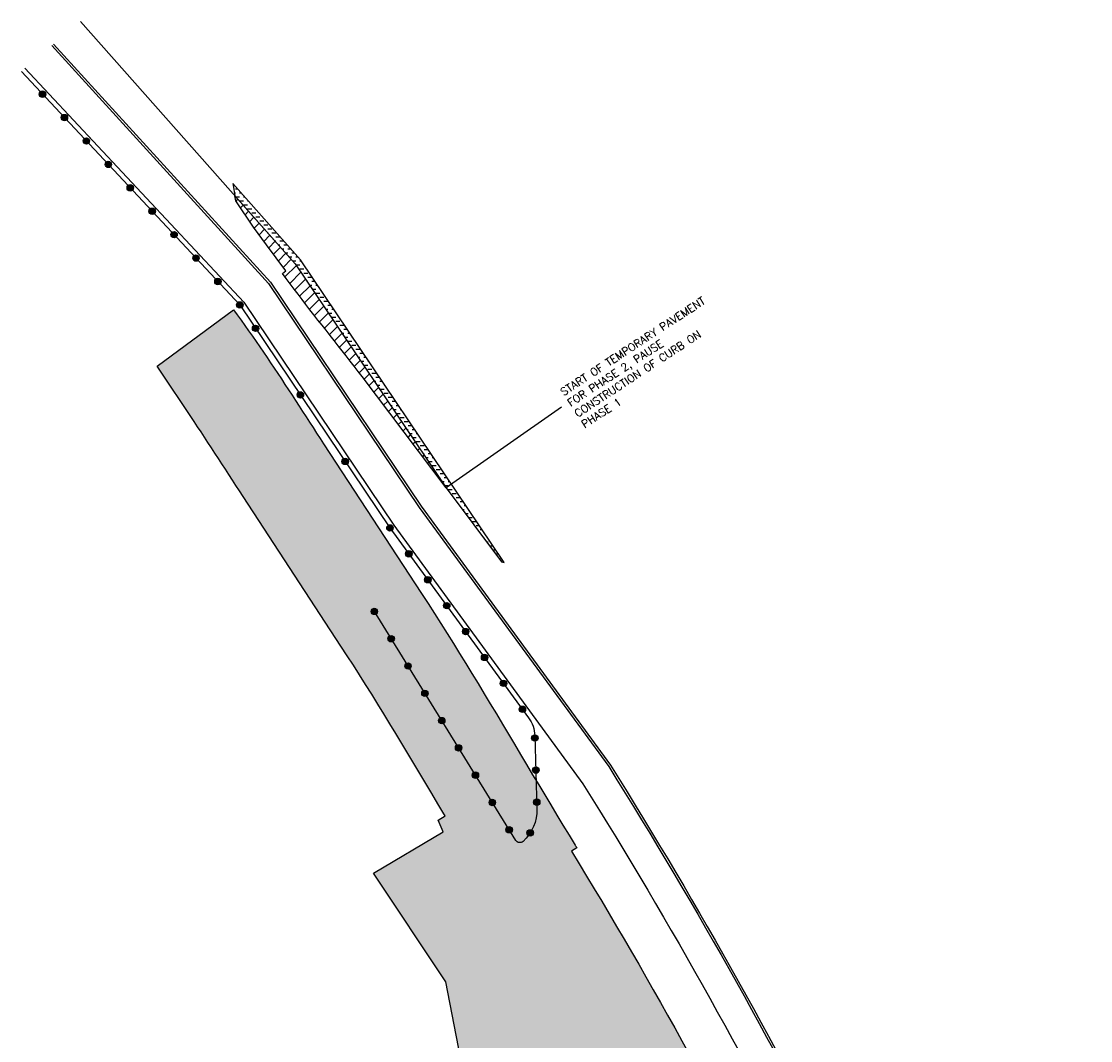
# Model space of a CAD drawing. Header units: feet. Extents: x 2245402 to 2245988, y 595680 to 596856.
# Tile 3 of 3: x 2245402 to 2245735, y 596538 to 596856. Entities that reach past the tile are written whole.
import ezdxf

# ---------------------------------------------------------------- set-up
doc = ezdxf.new("R2010")
doc.units = ezdxf.units.FT
doc.header["$MEASUREMENT"] = 0
doc.linetypes.add('dsolidcl', pattern=[0])
for name, color, linetype in [('MT_P_Drums', 30, 'Continuous'), ('MT_P_Edge_Line', 7, 'Continuous'), ('MT_P_Temp_Road', 30, 'Continuous'), ('MT_P_Work_Area', 7, 'Continuous'), ('MT_X_CL_Double_Solid', 2, 'dsolidcl'), ('SC_Shading2', 9, 'Continuous')]:
    doc.layers.add(name, color=color, linetype=linetype)
doc.layers.add('SC_Scratch1', color=7, linetype='Continuous', plot=False)
doc.styles.add('ROMANS', font='ROMANS.shx', dxfattribs={"height": 2.4})

# ---------------------------------------------------------------- blocks, each defined once
blk = doc.blocks.new('BAR-L')
blk.add_circle((0, 1), 1)
blk = doc.blocks.new('A$C37525D93')
at = {"layer": 'MT_P_Drums'}
h = blk.add_hatch(color=256, dxfattribs=at)
h.dxf.hatch_style = 1
h.paths.add_polyline_path([(1, 0, 1), (-1, 0, 1)])
blk.add_blockref('BAR-L', (0, -1), dxfattribs=at)
blk = doc.blocks.new('*U1022')
at = {"layer": 'MT_P_Drums', "rotation": 281.0706544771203}
blk.add_blockref('A$C37525D93', (0, 0), dxfattribs=at)
blk = doc.blocks.new('*U1023')
at = {"layer": 'MT_P_Drums', "color": 0, "linetype": 'ByBlock', "lineweight": -2, "transparency": 16777216, "rotation": 123.9415015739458}
for p in [(2245474.974744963, 596760.2490517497), (2245488.933399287, 596739.5088499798), (2245502.892053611, 596718.76864821), (2245516.850707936, 596698.0284464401)]:
    blk.add_blockref('*U1022', p, dxfattribs=at)
blk = doc.blocks.new('*U1024')
at = {"layer": 'MT_P_Drums', "rotation": 271.905687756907}
blk.add_blockref('A$C37525D93', (0, 0), dxfattribs=at)
blk = doc.blocks.new('*U1025')
at = {"layer": 'MT_P_Drums', "color": 0, "linetype": 'ByBlock', "lineweight": -2, "transparency": 16777216, "rotation": 133.1064682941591}
for p in [(2245408.556204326, 596833.2617764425), (2245415.389766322, 596825.9609250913), (2245422.223328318, 596818.6600737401), (2245429.056890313, 596811.3592223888), (2245435.890452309, 596804.0583710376), (2245442.724014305, 596796.7575196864), (2245449.5575763, 596789.4566683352), (2245456.391138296, 596782.155816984), (2245463.224700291, 596774.8549656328), (2245470.058262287, 596767.5541142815)]:
    blk.add_blockref('*U1024', p, dxfattribs=at)
blk = doc.blocks.new('*U1035')
at = {"layer": 'MT_P_Drums', "rotation": 98.85237053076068}
blk.add_blockref('A$C37525D93', (0, 0), dxfattribs=at)
blk = doc.blocks.new('*U1036')
at = {"layer": 'MT_P_Drums', "color": 0, "linetype": 'ByBlock', "lineweight": -2, "transparency": 16777216}
for p, rotation in [((2245516.850707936, 596698.0284464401), 306.1597855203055), ((2245522.751099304, 596689.9546999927), 306.1597855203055), ((2245528.651490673, 596681.8809535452), 306.1597855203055), ((2245511.977776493, 596672.0082034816), 121.702569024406), ((2245534.551882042, 596673.8072070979), 306.1597855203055), ((2245540.45227341, 596665.7334606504), 306.1597855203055), ((2245517.232874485, 596663.5003280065), 121.702569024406), ((2245546.352664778, 596657.659714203), 306.1597855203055), ((2245522.487972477, 596654.9924525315), 121.702569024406), ((2245552.253056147, 596649.5859677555), 306.1597855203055), ((2245527.743070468, 596646.4845770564), 121.702569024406), ((2245558.153447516, 596641.5122213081), 306.1597855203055), ((2245532.99816846, 596637.9767015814), 121.702569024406), ((2245562.015043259, 596632.549099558), 271.7535730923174), ((2245538.253266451, 596629.4688261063), 121.702569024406), ((2245543.508364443, 596620.9609506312), 121.702569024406), ((2245562.321051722, 596622.5537827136), 271.7535730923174), ((2245548.763462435, 596612.4530751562), 121.702569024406), ((2245562.627060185, 596612.5584658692), 271.7535730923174), ((2245554.018560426, 596603.9451996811), 121.702569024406), ((2245560.572517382, 596602.9654046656), 237.4496417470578)]:
    blk.add_blockref('*U1035', p, dxfattribs=dict(at, rotation=rotation))

msp = doc.modelspace()

# ---------------------------------------------------------------- hatches: boundary and pattern name
at = {"layer": 'MT_P_Temp_Road'}
h = msp.add_hatch(dxfattribs=at)
h.set_pattern_fill('DASH', color=256, scale=10)
h.set_pattern_definition([(0, (0, 0), (1.25, 1.25), [1.25, -1.25])])
h.paths.add_polyline_path([(2245552.421051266, 596687.2655108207), (2245488.93006069, 596781.6023949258), (2245467.87947426, 596805.3563140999), (2245467.95, 596804.8520000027), (2245468.53669482, 596801.599177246), (2245487.345070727, 596780.3754150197), (2245534.383256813, 596710.4846184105), (2245551.653485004, 596687.4884371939)])
h = msp.add_hatch(dxfattribs=at)
h.set_pattern_fill('ANSI31', color=256, scale=20)
h.set_pattern_definition([(45, (0, 0), (-1.767766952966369, 1.767766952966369), [])])
h.paths.add_polyline_path([(2245483.312228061, 596777.384331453), (2245484.442075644, 596778.2223181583), (2245478.321538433, 596786.3012199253), (2245474.314751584, 596791.8138719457), (2245468.83, 596799.973), (2245468.53669482, 596801.599177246), (2245487.345070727, 596780.3754150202), (2245534.383256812, 596710.4846184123), (2245508.202282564, 596745.2145633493), (2245506.956436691, 596746.8220779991), (2245505.707740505, 596748.4274261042), (2245504.456692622, 596750.0309858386), (2245503.203791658, 596751.6331353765), (2245501.949536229, 596753.2342528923), (2245500.694424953, 596754.8347165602), (2245499.438956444, 596756.4349045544), (2245498.183629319, 596758.0351950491), (2245496.928942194, 596759.6359662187), (2245495.675393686, 596761.2375962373), (2245494.42348241, 596762.8404632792), (2245493.173706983, 596764.4449455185), (2245491.926566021, 596766.0514211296), (2245490.682558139, 596767.6602682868), (2245489.442181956, 596769.2718651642), (2245488.205936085, 596770.886589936), (2245486.974319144, 596772.5048207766), (2245485.747829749, 596774.1269358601), (2245484.526966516, 596775.7533133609)])
at = {"layer": 'SC_Shading2'}
h = msp.add_hatch(color=256, dxfattribs=at)
edge = h.paths.add_edge_path()
edge.add_line((2245444.293248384, 596748.444687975), (2245468.051520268, 596766.0657514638))
edge.add_line((2245468.051520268, 596766.0657514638), (2245469.253900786, 596764.4340579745))
edge.add_line((2245469.253900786, 596764.4340579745), (2245470.445944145, 596762.7959535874))
edge.add_line((2245470.445944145, 596762.7959535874), (2245471.628082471, 596761.1519478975))
edge.add_line((2245471.628082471, 596761.1519478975), (2245472.800840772, 596759.5024230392))
edge.add_line((2245472.800840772, 596759.5024230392), (2245473.964743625, 596757.8477602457))
edge.add_line((2245473.964743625, 596757.8477602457), (2245475.120315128, 596756.1883399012))
edge.add_line((2245475.120315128, 596756.1883399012), (2245476.268078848, 596754.5245415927))
edge.add_line((2245476.268078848, 596754.5245415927), (2245477.408557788, 596752.8567441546))
edge.add_line((2245477.408557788, 596752.8567441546), (2245478.542274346, 596751.1853257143))
edge.add_line((2245478.542274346, 596751.1853257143), (2245479.669750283, 596749.510663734))
edge.add_line((2245479.669750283, 596749.510663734), (2245480.791506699, 596747.833135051))
edge.add_line((2245480.791506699, 596747.833135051), (2245481.908064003, 596746.1531159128))
edge.add_line((2245481.908064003, 596746.1531159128), (2245483.019941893, 596744.470982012))
edge.add_line((2245483.019941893, 596744.470982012), (2245484.127659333, 596742.7871085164))
edge.add_line((2245484.127659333, 596742.7871085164), (2245485.231734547, 596741.1018700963))
edge.add_line((2245485.231734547, 596741.1018700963), (2245486.332684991, 596739.4156409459))
edge.add_line((2245486.332684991, 596739.4156409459), (2245487.430260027, 596737.7299732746))
edge.add_line((2245487.430260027, 596737.7299732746), (2245488.526768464, 596736.0424884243))
edge.add_line((2245488.526768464, 596736.0424884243), (2245489.621699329, 596734.3551316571))
edge.add_line((2245489.621699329, 596734.3551316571), (2245490.715566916, 596732.6682762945))
edge.add_line((2245490.715566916, 596732.6682762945), (2245491.808885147, 596730.9822945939))
edge.add_line((2245491.808885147, 596730.9822945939), (2245492.902167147, 596729.2975584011))
edge.add_line((2245492.902167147, 596729.2975584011), (2245493.995925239, 596727.614439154))
edge.add_line((2245493.995925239, 596727.614439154), (2245495.089633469, 596725.9349010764))
edge.add_line((2245495.089633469, 596725.9349010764), (2245496.186915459, 596724.2545345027))
edge.add_line((2245496.186915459, 596724.2545345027), (2245526.711727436, 596677.5845165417))
edge.add_line((2245526.711727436, 596677.5845165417), (2245528.720669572, 596674.4958598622))
edge.add_line((2245528.720669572, 596674.4958598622), (2245530.716043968, 596671.3950816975))
edge.add_line((2245530.716043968, 596671.3950816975), (2245532.696702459, 596668.2861674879))
edge.add_line((2245532.696702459, 596668.2861674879), (2245534.66366786, 596665.1697631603))
edge.add_line((2245534.66366786, 596665.1697631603), (2245536.617962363, 596662.0465138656))
edge.add_line((2245536.617962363, 596662.0465138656), (2245538.560607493, 596658.9170640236))
edge.add_line((2245538.560607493, 596658.9170640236), (2245540.492624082, 596655.7820573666))
edge.add_line((2245540.492624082, 596655.7820573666), (2245542.415032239, 596652.6421369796))
edge.add_line((2245542.415032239, 596652.6421369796), (2245544.328851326, 596649.4979453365))
edge.add_line((2245544.328851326, 596649.4979453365), (2245546.235099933, 596646.3501243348))
edge.add_line((2245546.235099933, 596646.3501243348), (2245548.134795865, 596643.1993153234))
edge.add_line((2245548.134795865, 596643.1993153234), (2245550.028956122, 596640.0461591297))
edge.add_line((2245550.028956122, 596640.0461591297), (2245551.917851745, 596636.8925401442))
edge.add_line((2245551.917851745, 596636.8925401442), (2245553.804240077, 596633.7361916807))
edge.add_line((2245553.804240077, 596633.7361916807), (2245555.688138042, 596630.5794147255))
edge.add_line((2245555.688138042, 596630.5794147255), (2245557.570559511, 596627.422848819))
edge.add_line((2245557.570559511, 596627.422848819), (2245559.452517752, 596624.267132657))
edge.add_line((2245559.452517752, 596624.267132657), (2245561.335025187, 596621.1129044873))
edge.add_line((2245561.335025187, 596621.1129044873), (2245563.219093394, 596617.9608021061))
edge.add_line((2245563.219093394, 596617.9608021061), (2245565.104721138, 596614.8131521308))
edge.add_line((2245565.104721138, 596614.8131521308), (2245566.994688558, 596611.6676301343))
edge.add_line((2245566.994688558, 596611.6676301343), (2245568.889244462, 596608.5261435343))
edge.add_line((2245568.889244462, 596608.5261435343), (2245570.789396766, 596605.3893278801))
edge.add_line((2245570.789396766, 596605.3893278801), (2245572.696152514, 596602.2578183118))
edge.add_line((2245572.696152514, 596602.2578183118), (2245574.611713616, 596599.1302972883))
edge.add_arc((2244285.175975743, 595806.8578129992), 1513.386999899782, 31.530963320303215, 31.567958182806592, ccw=False)
edge.add_line((2245575.123001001, 596598.2975665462), (2245573.418285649, 596597.2516480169))
edge.add_arc((2244285.175975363, 595806.8578140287), 1511.386999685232, 20.47826456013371, 31.530963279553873, ccw=False)
edge.add_line((2245701.050835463, 596335.6196161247), (2245717.935203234, 596290.4080449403))
edge.add_line((2245717.935203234, 596290.4080449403), (2245686.088297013, 596260.714256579))
edge.add_line((2245686.088297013, 596260.714256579), (2245587.091374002, 596261.4947912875))
edge.add_line((2245587.091374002, 596261.4947912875), (2245587.327899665, 596291.4938588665))
edge.add_line((2245587.327899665, 596291.4938588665), (2245674.372200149, 596290.8075638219))
edge.add_line((2245674.372200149, 596290.8075638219), (2245682.820522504, 596298.6847087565))
edge.add_line((2245682.820522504, 596298.6847087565), (2245672.94668622, 596325.1240553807))
edge.add_arc((2244723.059374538, 596002.0632723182), 1003.321570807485, 18.78339105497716, 29.27058810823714)
edge.add_line((2245598.277222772, 596492.6220278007), (2245579.240998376, 596493.1294021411))
edge.add_line((2245579.240998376, 596493.1294021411), (2245579.257023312, 596501.8930456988))
edge.add_line((2245579.257023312, 596501.8930456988), (2245544.739312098, 596502.3565670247))
edge.add_line((2245544.739312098, 596502.3565670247), (2245534.226793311, 596556.5106280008))
edge.add_line((2245534.226793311, 596556.5106280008), (2245511.729676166, 596590.4294656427))
edge.add_line((2245511.729676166, 596590.4294656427), (2245533.40630042, 596603.3519895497))
edge.add_line((2245533.40630042, 596603.3519895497), (2245531.899830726, 596606.9747250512))
edge.add_line((2245531.899830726, 596606.9747250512), (2245534.049201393, 596608.2934593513))
edge.add_line((2245534.049201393, 596608.2934593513), (2245533.68650027, 596608.9011851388))
edge.add_line((2245533.68650027, 596608.9011851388), (2245531.804385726, 596612.0571633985))
edge.add_line((2245531.804385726, 596612.0571633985), (2245529.926814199, 596615.2055995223))
edge.add_line((2245529.926814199, 596615.2055995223), (2245528.052780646, 596618.3458590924))
edge.add_line((2245528.052780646, 596618.3458590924), (2245526.181277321, 596621.4773289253))
edge.add_line((2245526.181277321, 596621.4773289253), (2245524.302343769, 596624.6143156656))
edge.add_line((2245524.302343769, 596624.6143156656), (2245522.430667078, 596627.730044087))
edge.add_line((2245522.430667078, 596627.730044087), (2245520.558562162, 596630.8350910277))
edge.add_line((2245520.558562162, 596630.8350910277), (2245518.685057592, 596633.9288412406))
edge.add_line((2245518.685057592, 596633.9288412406), (2245516.809189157, 596637.010684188))
edge.add_line((2245516.809189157, 596637.010684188), (2245514.929999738, 596640.0800142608))
edge.add_line((2245514.929999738, 596640.0800142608), (2245513.046539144, 596643.1362310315))
edge.add_line((2245513.046539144, 596643.1362310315), (2245511.157863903, 596646.1787395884))
edge.add_line((2245511.157863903, 596646.1787395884), (2245509.26303706, 596649.2069508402))
edge.add_line((2245509.26303706, 596649.2069508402), (2245507.361127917, 596652.2202818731))
edge.add_line((2245507.361127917, 596652.2202818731), (2245505.451211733, 596655.2181563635))
edge.add_line((2245505.451211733, 596655.2181563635), (2245503.532369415, 596658.200004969))
edge.add_line((2245503.532369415, 596658.200004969), (2245501.584143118, 596661.1953138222))
edge.add_line((2245501.584143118, 596661.1953138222), (2245471.068114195, 596707.8519181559))
edge.add_line((2245471.068114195, 596707.8519181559), (2245469.960441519, 596709.5481969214))
edge.add_line((2245469.960441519, 596709.5481969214), (2245468.840776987, 596711.2676193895))
edge.add_line((2245468.840776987, 596711.2676193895), (2245467.736603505, 596712.9667774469))
edge.add_line((2245467.736603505, 596712.9667774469), (2245466.638059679, 596714.6596249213))
edge.add_line((2245466.638059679, 596714.6596249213), (2245465.544624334, 596716.345787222))
edge.add_line((2245465.544624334, 596716.345787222), (2245464.455783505, 596718.0248934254))
edge.add_line((2245464.455783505, 596718.0248934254), (2245463.371030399, 596719.6965763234))
edge.add_line((2245463.371030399, 596719.6965763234), (2245462.289846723, 596721.3605011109))
edge.add_line((2245462.289846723, 596721.3605011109), (2245461.202522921, 596723.0304248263))
edge.add_line((2245461.202522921, 596723.0304248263), (2245460.124697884, 596724.6812348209))
edge.add_line((2245460.124697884, 596724.6812348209), (2245459.048983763, 596726.3231834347))
edge.add_line((2245459.048983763, 596726.3231834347), (2245457.97490561, 596727.9559208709))
edge.add_line((2245457.97490561, 596727.9559208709), (2245456.901995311, 596729.5791016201))
edge.add_line((2245456.901995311, 596729.5791016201), (2245455.829791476, 596731.1923846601))
edge.add_line((2245455.829791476, 596731.1923846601), (2245444.293248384, 596748.444687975))

# ---------------------------------------------------------------- linework, layer by layer
at = {"layer": 'MT_P_Edge_Line'}
for p, q in [((2245487.345070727, 596780.3754150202), (2245420.381145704, 596855.9388995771)), ((2245403.059856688, 596841.3290211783), (2245471.26431869, 596768.4486236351))]:
    msp.add_line(p, q, dxfattribs=at)
at = {"layer": 'MT_P_Edge_Line', "flags": 128}
msp.add_lwpolyline([(2245487.345070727, 596780.3754150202), (2245534.383256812, 596710.4846184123), (2245534.383256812, 596710.4846184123)], dxfattribs=at)
msp.add_lwpolyline([(2245471.26431869, 596768.448623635), (2245518.078905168, 596698.8900582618), (2245577.02282535, 596618.2346853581, -0.05049549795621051), (2245714.16610511, 596340.5175444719), (2245714.16610511, 596340.5175444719), (2245714.16610511, 596340.5175444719), (2245725.63099723, 596307.3786058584, -0.4519709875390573), (2245694.915331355, 596258.6177516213), (2245576.171878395, 596259.5808231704)], format="xyb", dxfattribs=at)
at = {"layer": 'MT_P_Temp_Road', "flags": 128}
msp.add_lwpolyline([(2245552.421051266, 596687.2655108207), (2245488.93006069, 596781.6023949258), (2245467.87947426, 596805.3563140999), (2245467.95, 596804.8520000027), (2245468.53669482, 596801.599177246), (2245487.345070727, 596780.3754150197), (2245534.383256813, 596710.4846184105), (2245551.653485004, 596687.4884371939)], close=True, dxfattribs=at)
at = {"layer": 'MT_P_Temp_Road'}
msp.add_lwpolyline([(2245483.312228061, 596777.384331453), (2245484.442075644, 596778.2223181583), (2245478.321538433, 596786.3012199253), (2245474.314751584, 596791.8138719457), (2245468.83, 596799.973), (2245468.53669482, 596801.599177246), (2245487.345070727, 596780.3754150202), (2245487.345070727, 596780.3754150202), (2245534.383256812, 596710.4846184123), (2245534.383256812, 596710.4846184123), (2245508.202282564, 596745.2145633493), (2245506.956436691, 596746.8220779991), (2245505.707740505, 596748.4274261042), (2245504.456692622, 596750.0309858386), (2245503.203791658, 596751.6331353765), (2245501.949536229, 596753.2342528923), (2245500.694424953, 596754.8347165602), (2245499.438956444, 596756.4349045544), (2245498.183629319, 596758.0351950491), (2245496.928942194, 596759.6359662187), (2245495.675393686, 596761.2375962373), (2245494.42348241, 596762.8404632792), (2245493.173706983, 596764.4449455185), (2245491.926566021, 596766.0514211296), (2245490.682558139, 596767.6602682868), (2245489.442181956, 596769.2718651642), (2245488.205936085, 596770.886589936), (2245486.974319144, 596772.5048207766), (2245485.747829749, 596774.1269358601), (2245484.526966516, 596775.7533133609), (2245483.312228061, 596777.384331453)], close=True, dxfattribs=at)
at = {"layer": 'MT_P_Work_Area'}
msp.add_lwpolyline([(2245544.739312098, 596502.3565670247), (2245534.226793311, 596556.5106280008), (2245511.729676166, 596590.4294656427), (2245533.40630042, 596603.3519895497), (2245531.899830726, 596606.9747250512), (2245534.049201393, 596608.2934593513), (2245533.68650027, 596608.9011851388), (2245531.804385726, 596612.0571633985), (2245529.926814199, 596615.2055995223), (2245528.052780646, 596618.3458590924), (2245526.181277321, 596621.4773289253), (2245524.302343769, 596624.6143156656), (2245522.430667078, 596627.730044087), (2245520.558562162, 596630.8350910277), (2245518.685057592, 596633.9288412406), (2245516.809189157, 596637.010684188), (2245514.929999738, 596640.0800142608), (2245513.046539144, 596643.1362310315), (2245511.157863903, 596646.1787395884), (2245509.26303706, 596649.2069508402), (2245507.361127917, 596652.2202818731), (2245505.451211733, 596655.2181563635), (2245503.532369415, 596658.200004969), (2245501.584143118, 596661.1953138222), (2245471.068114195, 596707.8519181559), (2245469.960441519, 596709.5481969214), (2245468.840776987, 596711.2676193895), (2245467.736603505, 596712.9667774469), (2245466.638059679, 596714.6596249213), (2245465.544624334, 596716.345787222), (2245464.455783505, 596718.0248934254), (2245463.371030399, 596719.6965763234), (2245462.289846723, 596721.3605011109), (2245461.202522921, 596723.0304248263), (2245460.124697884, 596724.6812348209), (2245459.048983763, 596726.3231834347), (2245457.97490561, 596727.9559208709), (2245456.901995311, 596729.5791016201), (2245455.829791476, 596731.1923846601), (2245444.293248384, 596748.444687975), (2245468.051520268, 596766.0657514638), (2245469.253900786, 596764.4340579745), (2245470.445944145, 596762.7959535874), (2245471.628082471, 596761.1519478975), (2245472.800840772, 596759.5024230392), (2245473.964743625, 596757.8477602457), (2245475.120315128, 596756.1883399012), (2245476.268078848, 596754.5245415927), (2245477.408557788, 596752.8567441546), (2245478.542274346, 596751.1853257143), (2245479.669750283, 596749.510663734), (2245480.791506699, 596747.833135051), (2245481.908064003, 596746.1531159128), (2245483.019941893, 596744.470982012), (2245484.127659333, 596742.7871085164), (2245485.231734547, 596741.1018700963), (2245486.332684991, 596739.4156409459), (2245487.430260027, 596737.7299732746), (2245488.526768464, 596736.0424884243), (2245489.621699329, 596734.3551316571), (2245490.715566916, 596732.6682762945), (2245491.808885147, 596730.9822945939), (2245492.902167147, 596729.2975584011), (2245493.995925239, 596727.614439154), (2245495.089633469, 596725.9349010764), (2245496.186915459, 596724.2545345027), (2245526.711727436, 596677.5845165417), (2245528.720669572, 596674.4958598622), (2245530.716043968, 596671.3950816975), (2245532.696702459, 596668.2861674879), (2245534.66366786, 596665.1697631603), (2245536.617962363, 596662.0465138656), (2245538.560607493, 596658.9170640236), (2245540.492624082, 596655.7820573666), (2245542.415032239, 596652.6421369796), (2245544.328851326, 596649.4979453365), (2245546.235099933, 596646.3501243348), (2245548.134795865, 596643.1993153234), (2245550.028956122, 596640.0461591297), (2245551.917851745, 596636.8925401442), (2245553.804240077, 596633.7361916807), (2245555.688138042, 596630.5794147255), (2245557.570559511, 596627.422848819), (2245559.452517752, 596624.267132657), (2245561.335025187, 596621.1129044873), (2245563.219093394, 596617.9608021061), (2245565.104721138, 596614.8131521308), (2245566.994688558, 596611.6676301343), (2245568.889244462, 596608.5261435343), (2245570.789396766, 596605.3893278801), (2245572.696152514, 596602.2578183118), (2245574.611713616, 596599.1302972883, -0.0001614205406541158), (2245575.123001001, 596598.2975665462), (2245573.418285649, 596597.2516480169, -0.0482639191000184), (2245701.050835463, 596335.6196161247)], format="xyb", dxfattribs=at)
at = {"layer": 'MT_X_CL_Double_Solid', "flags": 128}
for points in [[(2245411.469659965, 596848.4223849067), (2245479.0393623, 596774.2152272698)], [(2245411.973743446, 596848.8475610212), (2245479.570027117, 596774.6088113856)]]:
    msp.add_lwpolyline(points, dxfattribs=at)
for points in [[(2245479.0393623, 596774.2152272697), (2245525.996683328, 596704.4445824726), (2245585.033904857, 596623.6615415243, -0.05054863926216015), (2245723.217287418, 596343.9212682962), (2245734.649750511, 596310.8676619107)], [(2245479.570027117, 596774.6088113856), (2245526.53709011, 596704.823691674), (2245585.580656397, 596624.0319689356, -0.05055224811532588), (2245723.83505093, 596344.153582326), (2245735.265866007, 596311.104333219)]]:
    msp.add_lwpolyline(points, format="xyb", dxfattribs=at)
at = {"layer": 'SC_Scratch1', "color": 6}
msp.add_line((2245401.964644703, 596840.3040769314), (2245470.058262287, 596767.5541142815), dxfattribs=at)
at = {"layer": 'SC_Scratch1', "color": 1}
for p, q in [((2245470.058262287, 596767.5541142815), (2245516.850707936, 596698.0284464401)), ((2245570.354137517, 596735.7156698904), (2245534.383256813, 596710.4846184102))]:
    msp.add_line(p, q, dxfattribs=at)
at = {"layer": 'SC_Scratch1', "color": 2, "flags": 128}
msp.add_lwpolyline([(2245516.850707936, 596698.0284464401), (2245560.070653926, 596638.8888294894, -0.1512635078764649), (2245561.992224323, 596633.2944465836), (2245562.690905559, 596610.4730505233, -0.2137772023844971), (2245558.360113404, 596600.3185503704, -0.4710635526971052), (2245556.067751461, 596600.6276093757), (2245511.682085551, 596672.4869199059)], format="xyb", dxfattribs=at)

# ---------------------------------------------------------------- block references
at = {"layer": 'MT_P_Drums'}
for name in ['*U1025', '*U1023', '*U1036']:
    msp.add_blockref(name, (0, 0), dxfattribs=at)

# ---------------------------------------------------------------- texts
at = {"layer": 'SC_Scratch1', "color": 1, "insert": (2245569.693195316, 596741.1118911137), "char_height": 2.4, "attachment_point": 1, "rotation": 33.21653656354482, "style": 'ROMANS'}
msp.add_mtext_dynamic_manual_height_columns('START OF TEMPORARY PAVEMENT FOR PHASE 2, PAUSE CONSTRUCTION OF CURB ON PHASE 1', width=57.70039765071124, gutter_width=12, heights=[0], dxfattribs=at)

doc.saveas('drawing.dxf')
